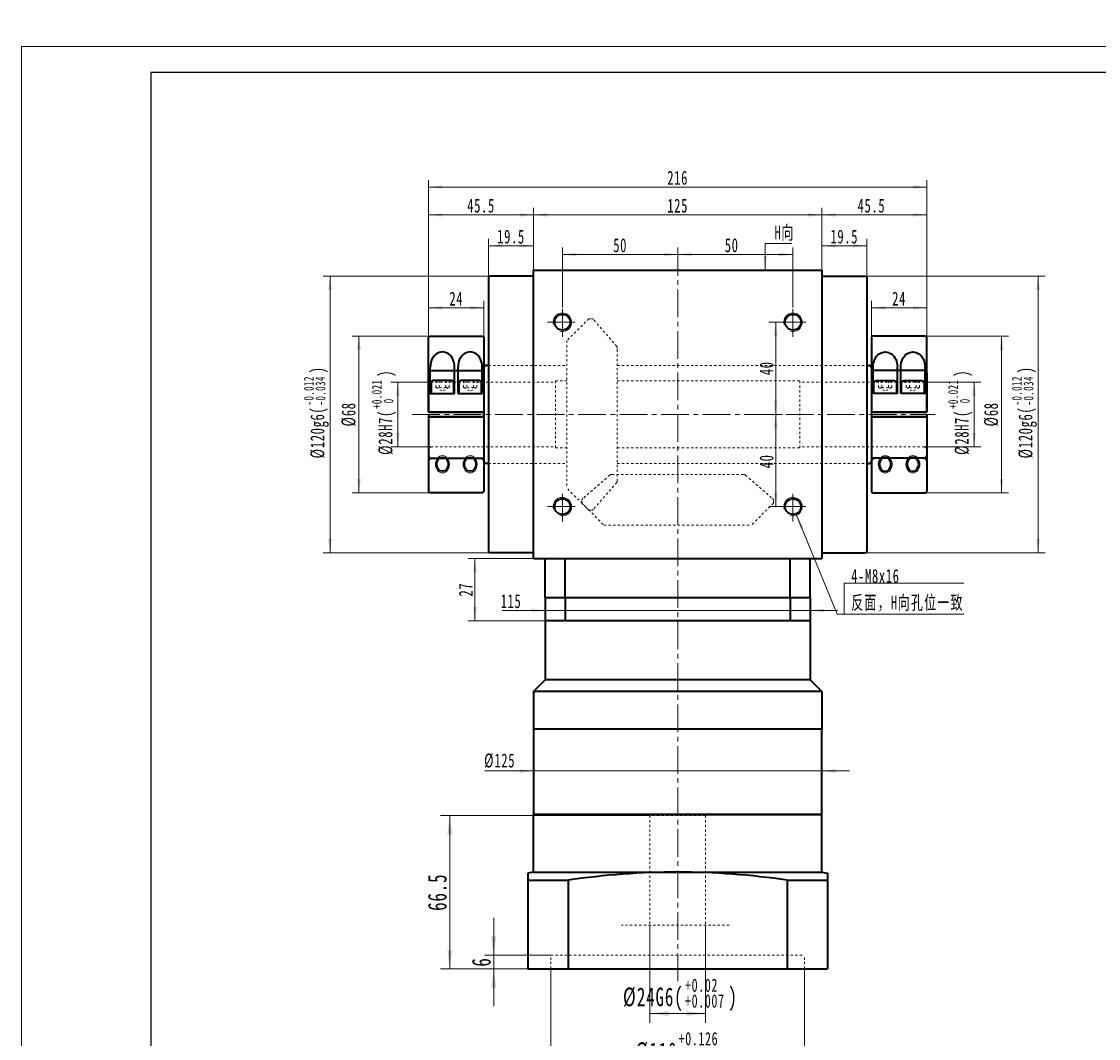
# Model space of a CAD drawing. Header units: millimetres. Extents: x 3100 to 4041, y -179 to 497.
# Tile 2 of 7: x 3100 to 3567, y 56 to 497. Entities that reach past the tile are written whole.
import ezdxf

# ---------------------------------------------------------------- set-up
doc = ezdxf.new("R2010")
doc.units = ezdxf.units.MM
doc.linetypes.add('点画线', pattern=[18, 12, -2, 2, -2])
doc.linetypes.add('虚线', pattern=[2, 1, -1])
doc.layers.get('0').update_dxf_attribs({"lineweight": 35})
for name, color, linetype, lineweight in [('EB0', 7, 'Continuous', 35), ('TEXT', 4, 'Continuous', 18), ('中心线层', 1, '点画线', 18), ('图框_外框线', 7, 'Continuous', 18), ('尺寸线层', 3, 'Continuous', 18), ('粗实线', 7, 'Continuous', 50), ('粗实线层', 7, 'Continuous', 35), ('虚线层', 6, '虚线', 18)]:
    doc.layers.add(name, color=color, linetype=linetype, lineweight=lineweight)
doc.styles.add('标准', font='txt', dxfattribs={"width": 0.667})
doc.dimstyles.new('a4-1-1', dxfattribs={"dimtxt": 3, "dimasz": 3, "dimexe": 1.5, "dimexo": 0, "dimgap": 0.5, "dimtad": 1, "dimdec": 3, "dimdsep": 46, "dimtxsty": '标准', "dimblk": '_CAXARROW', "dimcen": 0, "dimdle": 6, "dimazin": 2, "dimtfac": 0.707107, "dimtdec": 3, "dimtix": 1, "dimtmove": 2, "dimatfit": 3, "dimfxl": 0, "dimfrac": 2, "dimtolj": 1, "dimarcsym": 0})
doc.dimstyles.new('a4-1-1.5', dxfattribs={"dimtxt": 4.5, "dimasz": 4.5, "dimexe": 2.25, "dimexo": 0, "dimgap": 0.75, "dimtad": 1, "dimdec": 3, "dimdsep": 46, "dimtxsty": '标准', "dimblk": '_CAXARROW', "dimcen": 0, "dimdle": 9, "dimazin": 2, "dimtfac": 0.707107, "dimtdec": 3, "dimtix": 1, "dimtmove": 2, "dimatfit": 3, "dimfxl": 0, "dimfrac": 2, "dimtolj": 1, "dimarcsym": 0})

# ---------------------------------------------------------------- blocks, each defined once
blk = doc.blocks.new('*X3')
at = {"layer": '尺寸线层', "color": 0, "char_height": 6, "attachment_point": 1, "rotation": 90, "line_spacing_factor": 1.15057, "style": '标准'}
for s, insert, width in [('\\T1.1;{\\H0.707107x;+0.021}', (3252.38, 329.16), 50.9066), ('\\T1.1;)', (3255.23, 343.09), 140.4019), ('\\T1.1;%%C28H7(', (3255.23, 309.25), 140.4019), ('\\T1.1;{\\H0.707107x;0}', (3257.45, 331.62), 50.9066)]:
    blk.add_mtext(s, dxfattribs=dict(at, insert=insert, width=width))
blk = doc.blocks.new('*X2')
at = {"layer": '尺寸线层', "linetype": 'Continuous'}
for points in [[(3263.6, 340.8), (3264.35, 334.8), (3262.85, 334.8)], [(3263.6, 312.8), (3264.35, 318.8), (3262.85, 318.8)]]:
    blk.add_hatch(color=0, dxfattribs=at).paths.add_polyline_path(points, flags=0)
at = {"layer": '尺寸线层', "color": 0, "linetype": 'Continuous'}
for p, q in [((3277.97, 340.8), (3260.6, 340.8)), ((3263.6, 340.8), (3263.6, 312.8)), ((3277.97, 312.8), (3260.6, 312.8))]:
    blk.add_line(p, q, dxfattribs=at)
at = {"layer": '尺寸线层', "color": 0}
blk.add_blockref('*X3', (0, 0), dxfattribs=at)
blk = doc.blocks.new('_CAXARROW')
blk.add_hatch(color=0).paths.add_polyline_path([(0, 0), (-1, 0.125), (-1, -0.125)], flags=0)
blk = doc.blocks.new('*X5')
at = {"layer": '尺寸线层', "color": 0, "char_height": 6, "attachment_point": 1, "rotation": 90, "line_spacing_factor": 1.15057, "style": '标准'}
for s, insert, width in [('\\T1.1;{\\H0.707107x;-0.012}', (3222.88, 330.68), 50.9066), ('\\T1.1;)', (3225.73, 344.62), 152.5853), ('\\T1.1;{\\H0.707107x;-0.034}', (3227.94, 330.68), 50.9066), ('\\T1.1;%%C120g6(', (3225.73, 307.72), 152.5853)]:
    blk.add_mtext(s, dxfattribs=dict(at, insert=insert, width=width))
blk = doc.blocks.new('*X4')
at = {"layer": '尺寸线层', "linetype": 'Continuous'}
for points in [[(3234.22, 386.8), (3234.97, 380.8), (3233.47, 380.8)], [(3234.22, 266.8), (3234.97, 272.8), (3233.47, 272.8)]]:
    blk.add_hatch(color=0, dxfattribs=at).paths.add_polyline_path(points, flags=0)
at = {"layer": '尺寸线层', "color": 0, "linetype": 'Continuous'}
for p, q in [((3303.47, 386.8), (3231.22, 386.8)), ((3234.22, 386.8), (3234.22, 266.8)), ((3303.47, 266.8), (3231.22, 266.8))]:
    blk.add_line(p, q, dxfattribs=at)
at = {"layer": '尺寸线层', "color": 0}
blk.add_blockref('*X5', (0, 0), dxfattribs=at)
blk = doc.blocks.new('*X6')
at = {"layer": '尺寸线层', "linetype": 'Continuous'}
for points in [[(3302.97, 399.93), (3308.97, 399.18), (3308.97, 400.68)], [(3322.47, 399.93), (3316.47, 399.18), (3316.47, 400.68)]]:
    blk.add_hatch(color=0, dxfattribs=at).paths.add_polyline_path(points, flags=0)
at = {"layer": '尺寸线层', "color": 0, "linetype": 'Continuous'}
for p, q in [((3302.97, 386.3), (3302.97, 402.93)), ((3322.47, 389.3), (3322.47, 402.93)), ((3322.47, 399.93), (3302.97, 399.93))]:
    blk.add_line(p, q, dxfattribs=at)
at = {"layer": '尺寸线层', "color": 0, "insert": (3312.72, 403.89), "char_height": 6, "width": 21.6497, "attachment_point": 5, "line_spacing_factor": 1.15057, "style": '标准'}
blk.add_mtext('\\T1.1;19.5', dxfattribs=at)
blk = doc.blocks.new('*X7')
at = {"layer": '尺寸线层', "linetype": 'Continuous'}
for points in [[(3322.47, 413.34), (3328.47, 412.59), (3328.47, 414.09)], [(3447.47, 413.34), (3441.47, 412.59), (3441.47, 414.09)]]:
    blk.add_hatch(color=0, dxfattribs=at).paths.add_polyline_path(points, flags=0)
at = {"layer": '尺寸线层', "color": 0, "linetype": 'Continuous'}
for p, q in [((3322.47, 389.3), (3322.47, 416.34)), ((3447.47, 389.3), (3447.47, 416.34)), ((3447.47, 413.34), (3322.47, 413.34))]:
    blk.add_line(p, q, dxfattribs=at)
at = {"layer": '尺寸线层', "color": 0, "insert": (3384.97, 417.3), "char_height": 6, "width": 15.558, "attachment_point": 5, "line_spacing_factor": 1.15057, "style": '标准'}
blk.add_mtext('\\T1.1;125', dxfattribs=at)
blk = doc.blocks.new('*X8')
at = {"layer": '尺寸线层', "linetype": 'Continuous'}
for points in [[(3447.47, 399.93), (3453.47, 400.68), (3453.47, 399.18)], [(3466.97, 399.93), (3460.97, 400.68), (3460.97, 399.18)]]:
    blk.add_hatch(color=0, dxfattribs=at).paths.add_polyline_path(points, flags=0)
at = {"layer": '尺寸线层', "color": 0, "linetype": 'Continuous'}
for p, q in [((3447.47, 389.3), (3447.47, 402.93)), ((3466.97, 386.3), (3466.97, 402.93)), ((3447.47, 399.93), (3466.97, 399.93))]:
    blk.add_line(p, q, dxfattribs=at)
at = {"layer": '尺寸线层', "color": 0, "insert": (3457.22, 403.89), "char_height": 6, "width": 21.6497, "attachment_point": 5, "line_spacing_factor": 1.15057, "style": '标准'}
blk.add_mtext('\\T1.1;19.5', dxfattribs=at)
blk = doc.blocks.new('*X9')
at = {"layer": '尺寸线层', "linetype": 'Continuous'}
for points in [[(3276.97, 425.42), (3282.97, 424.67), (3282.97, 426.17)], [(3492.97, 425.42), (3486.97, 424.67), (3486.97, 426.17)]]:
    blk.add_hatch(color=0, dxfattribs=at).paths.add_polyline_path(points, flags=0)
at = {"layer": '尺寸线层', "color": 0, "linetype": 'Continuous'}
for p, q in [((3276.97, 360.3), (3276.97, 428.42)), ((3492.97, 425.42), (3276.97, 425.42)), ((3492.97, 360.3), (3492.97, 428.42))]:
    blk.add_line(p, q, dxfattribs=at)
at = {"layer": '尺寸线层', "color": 0, "insert": (3384.97, 429.39), "char_height": 6, "width": 15.8609, "attachment_point": 5, "line_spacing_factor": 1.15057, "style": '标准'}
blk.add_mtext('\\T1.1;216', dxfattribs=at)
blk = doc.blocks.new('*X10')
at = {"layer": '尺寸线层', "linetype": 'Continuous'}
for points in [[(3447.47, 413.34), (3453.47, 414.09), (3453.47, 412.59)], [(3492.97, 413.34), (3486.97, 414.09), (3486.97, 412.59)]]:
    blk.add_hatch(color=0, dxfattribs=at).paths.add_polyline_path(points, flags=0)
at = {"layer": '尺寸线层', "color": 0, "linetype": 'Continuous'}
for p, q in [((3447.47, 389.3), (3447.47, 416.34)), ((3492.97, 360.3), (3492.97, 416.34)), ((3447.47, 413.34), (3492.97, 413.34))]:
    blk.add_line(p, q, dxfattribs=at)
at = {"layer": '尺寸线层', "color": 0, "insert": (3468.98, 417.3), "char_height": 6, "width": 21.9526, "attachment_point": 5, "line_spacing_factor": 1.15057, "style": '标准'}
blk.add_mtext('\\T1.1;45.5', dxfattribs=at)
blk = doc.blocks.new('*X11')
at = {"layer": '尺寸线层', "linetype": 'Continuous'}
for points in [[(3384.97, 396.15), (3390.97, 396.9), (3390.97, 395.4)], [(3434.97, 396.15), (3428.97, 396.9), (3428.97, 395.4)]]:
    blk.add_hatch(color=0, dxfattribs=at).paths.add_polyline_path(points, flags=0)
at = {"layer": '尺寸线层', "color": 0, "linetype": 'Continuous'}
for p, q in [((3384.97, 392.3), (3384.97, 399.15)), ((3434.97, 373.2), (3434.97, 399.15)), ((3384.97, 396.15), (3434.97, 396.15))]:
    blk.add_line(p, q, dxfattribs=at)
at = {"layer": '尺寸线层', "color": 0, "insert": (3408.39, 400.12), "char_height": 6, "width": 12, "attachment_point": 5, "line_spacing_factor": 1.15057, "style": '标准'}
blk.add_mtext('\\T1.1;50', dxfattribs=at)
blk = doc.blocks.new('*X12')
at = {"layer": '尺寸线层', "linetype": 'Continuous'}
for points in [[(3334.97, 396.15), (3340.97, 396.9), (3340.97, 395.4)], [(3384.97, 396.15), (3378.97, 396.9), (3378.97, 395.4)]]:
    blk.add_hatch(color=0, dxfattribs=at).paths.add_polyline_path(points, flags=0)
at = {"layer": '尺寸线层', "color": 0, "linetype": 'Continuous'}
for p, q in [((3334.97, 373.2), (3334.97, 399.15)), ((3384.97, 392.3), (3384.97, 399.15)), ((3334.97, 396.15), (3384.97, 396.15))]:
    blk.add_line(p, q, dxfattribs=at)
at = {"layer": '尺寸线层', "color": 0, "insert": (3360.02, 400.12), "char_height": 6, "width": 12, "attachment_point": 5, "line_spacing_factor": 1.15057, "style": '标准'}
blk.add_mtext('\\T1.1;50', dxfattribs=at)
blk = doc.blocks.new('*X13')
at = {"layer": '尺寸线层', "linetype": 'Continuous'}
for points in [[(3427.48, 366.8), (3426.73, 360.8), (3428.23, 360.8)], [(3427.48, 326.8), (3426.73, 332.8), (3428.23, 332.8)]]:
    blk.add_hatch(color=0, dxfattribs=at).paths.add_polyline_path(points, flags=0)
at = {"layer": '尺寸线层', "color": 0, "linetype": 'Continuous'}
for p, q in [((3428.57, 366.8), (3424.48, 366.8)), ((3427.48, 326.8), (3427.48, 366.8)), ((3419.47, 326.8), (3430.48, 326.8))]:
    blk.add_line(p, q, dxfattribs=at)
at = {"layer": '尺寸线层', "color": 0, "insert": (3423.51, 346.8), "char_height": 6, "width": 12, "attachment_point": 5, "rotation": 90, "line_spacing_factor": 1.15057, "style": '标准'}
blk.add_mtext('\\T1.1;40', dxfattribs=at)
blk = doc.blocks.new('*X14')
at = {"layer": '尺寸线层', "linetype": 'Continuous'}
for points in [[(3427.48, 326.8), (3428.23, 320.8), (3426.73, 320.8)], [(3427.48, 286.8), (3428.23, 292.8), (3426.73, 292.8)]]:
    blk.add_hatch(color=0, dxfattribs=at).paths.add_polyline_path(points, flags=0)
at = {"layer": '尺寸线层', "color": 0, "linetype": 'Continuous'}
for p, q in [((3419.47, 326.8), (3430.48, 326.8)), ((3427.48, 326.8), (3427.48, 286.8)), ((3428.57, 286.8), (3424.48, 286.8))]:
    blk.add_line(p, q, dxfattribs=at)
at = {"layer": '尺寸线层', "color": 0, "insert": (3423.51, 306.44), "char_height": 6, "width": 12, "attachment_point": 5, "rotation": 90, "line_spacing_factor": 1.15057, "style": '标准'}
blk.add_mtext('\\T1.1;40', dxfattribs=at)
blk = doc.blocks.new('*X15')
at = {"layer": '尺寸线层', "linetype": 'Continuous'}
blk.add_hatch(color=0, dxfattribs=at).paths.add_polyline_path([(-20.72, 42.96), (-17.75, 37.7), (-19.13, 37.13)], flags=0)
at = {"layer": '尺寸线层', "color": 0, "linetype": 'Continuous'}
blk.add_line((-20.72, 42.96), (-3.04, 0), dxfattribs=at)
at = {"layer": '尺寸线层', "color": 0}
for p, q in [((0, 13.42), (51.79, 13.42)), ((0, 0), (0, 13.42)), ((-3.04, 0), (0, 0)), ((0, 0), (51.79, 0))]:
    blk.add_line(p, q, dxfattribs=at)
at = {"layer": '尺寸线层', "color": 0, "insert": (3, 1.2), "char_height": 6, "width": 97.5796, "attachment_point": 7, "line_spacing_factor": 1.15057, "style": '标准'}
blk.add_mtext('\\T1.1;4-M8x16\\P反面，H向孔位一致', dxfattribs=at)
blk = doc.blocks.new('*X16')
at = {"layer": '尺寸线层', "linetype": 'Continuous'}
blk.add_hatch(color=0, dxfattribs=at).paths.add_polyline_path([(-1.02, -11.58), (-1.77, -5.58), (-0.27, -5.58)], flags=0)
at = {"layer": '尺寸线层', "color": 0, "linetype": 'Continuous'}
blk.add_line((-1.02, -11.58), (-1.02, 0), dxfattribs=at)
at = {"layer": '尺寸线层', "color": 0}
for p, q in [((-1.02, 0), (0, 0)), ((0, 0), (10.33, 0)), ((0, 0), (0, 0))]:
    blk.add_line(p, q, dxfattribs=at)
at = {"layer": '尺寸线层', "color": 0, "insert": (3, 1.2), "char_height": 6, "width": 14.6581, "attachment_point": 7, "line_spacing_factor": 1.15057, "style": '标准'}
blk.add_mtext('\\T1.1;H向', dxfattribs=at)
blk = doc.blocks.new('23fgfghjk_1')
at = {"layer": '粗实线层'}
for p, q in [((0.5, 33), (0, 32.5)), ((0.5, 33), (23.5, 33)), ((23.5, 33), (24, 32.5)), ((0, 0), (0, 32.5)), ((24, 32.5), (24, 0)), ((0.75, 8), (0.75, 19.66)), ((11.25, 8), (11.25, 19.66)), ((12.75, 8), (12.75, 19.66)), ((23.25, 8), (23.25, 19.66)), ((1.11, 12.72), (1.11, 8)), ((9.91, 13.7), (2.09, 13.7)), ((10.89, 8), (10.89, 12.72)), ((13.11, 12.72), (13.11, 8)), ((21.91, 13.7), (14.09, 13.7)), ((22.89, 8), (22.89, 12.72)), ((0.75, 8), (11.25, 8)), ((1.11, 8), (10.89, 8)), ((12.75, 8), (23.25, 8)), ((13.11, 8), (22.89, 8)), ((0, 0), (24, 0)), ((0, -2), (0, -34.5)), ((0, -2), (24, -2)), ((24, -2), (24, -34.5)), ((0.5, -35), (0, -34.5)), ((23.5, -35), (0.5, -35)), ((24, -34.5), (23.5, -35))]:
    blk.add_line(p, q, dxfattribs=at)
at = {"layer": '粗实线层', "color": 6, "linetype": '虚线'}
for p, q in [((1, 18), (0, 19)), ((23, 18), (24, 19)), ((1, 18), (23, 18)), ((1, -20), (0, -21)), ((1, -20), (23, -20)), ((23, -20), (24, -21))]:
    blk.add_line(p, q, dxfattribs=at)
at = {"layer": '粗实线层'}
for centre, start, end in [((2.09, 12.72), 90, 180), ((9.91, 12.72), 0, 90), ((14.09, 12.72), 90, 180), ((21.91, 12.72), 0, 90)]:
    blk.add_arc(centre, 0.978, start, end, dxfattribs=at)
for centre in [(6, 19.66), (18, 19.66)]:
    blk.add_ellipse(centre, major_axis=(0, 6.46), ratio=0.812265, start_param=4.712389, end_param=7.853982, dxfattribs=at)
at = {"layer": '粗实线层', "lineweight": 18}
for centre in [(6, -22.61), (18, -22.61)]:
    blk.add_ellipse(centre, major_axis=(0, 3.75), ratio=0.801059, dxfattribs=at)
at = {"layer": '粗实线层'}
for centre in [(6, -22.61), (18, -22.61)]:
    blk.add_ellipse(centre, major_axis=(0, 3.07), ratio=0.813847, dxfattribs=at)
at = {"layer": '虚线层'}
for p, q in [((3.11, 10.7), (3.11, 13.7)), ((3.11, 10.7), (6, 9.03)), ((4.56, 10.7), (4.56, 13.7)), ((8.89, 10.7), (6, 9.03)), ((7.44, 10.7), (7.44, 13.7)), ((8.89, 10.7), (8.89, 13.7)), ((15.11, 10.7), (15.11, 13.7)), ((15.11, 10.7), (18, 9.03)), ((16.56, 10.7), (16.56, 13.7)), ((20.89, 10.7), (18, 9.03)), ((19.44, 10.7), (19.44, 13.7)), ((20.89, 10.7), (20.89, 13.7))]:
    blk.add_line(p, q, dxfattribs=at)
for centre, radius, start, end in [((3.83, 12.14), 1.61, 243.4349, 296.5651), ((6, 16.18), 5.67, 255.2529, 284.7471), ((8.17, 12.14), 1.61, 243.4349, 296.5651), ((15.83, 12.14), 1.61, 243.4349, 296.5651), ((18, 16.18), 5.67, 255.2529, 284.7471), ((20.17, 12.14), 1.61, 243.4349, 296.5651)]:
    blk.add_arc(centre, radius, start, end, dxfattribs=at)
blk = doc.blocks.new('*X28')
at = {"layer": '尺寸线层', "linetype": 'Continuous'}
for points in [[(3276.97, 413.34), (3282.97, 412.59), (3282.97, 414.09)], [(3322.47, 413.34), (3316.47, 412.59), (3316.47, 414.09)]]:
    blk.add_hatch(color=0, dxfattribs=at).paths.add_polyline_path(points, flags=0)
at = {"layer": '尺寸线层', "color": 0, "linetype": 'Continuous'}
for p, q in [((3276.97, 360.3), (3276.97, 416.34)), ((3322.47, 389.3), (3322.47, 416.34)), ((3322.47, 413.34), (3276.97, 413.34))]:
    blk.add_line(p, q, dxfattribs=at)
at = {"layer": '尺寸线层', "color": 0, "insert": (3299.72, 417.3), "char_height": 6, "width": 21.9526, "attachment_point": 5, "line_spacing_factor": 1.15057, "style": '标准'}
blk.add_mtext('\\T1.1;45.5', dxfattribs=at)
blk = doc.blocks.new('*X29')
at = {"layer": '尺寸线层', "linetype": 'Continuous'}
for points in [[(3276.97, 373.04), (3282.97, 372.29), (3282.97, 373.79)], [(3300.97, 373.04), (3294.97, 372.29), (3294.97, 373.79)]]:
    blk.add_hatch(color=0, dxfattribs=at).paths.add_polyline_path(points, flags=0)
at = {"layer": '尺寸线层', "color": 0, "linetype": 'Continuous'}
for p, q in [((3276.97, 360.3), (3276.97, 376.04)), ((3300.97, 360.3), (3300.97, 376.04)), ((3300.97, 373.04), (3276.97, 373.04))]:
    blk.add_line(p, q, dxfattribs=at)
at = {"layer": '尺寸线层', "color": 0, "insert": (3288.97, 377.01), "char_height": 6, "width": 12, "attachment_point": 5, "line_spacing_factor": 1.15057, "style": '标准'}
blk.add_mtext('\\T1.1;24', dxfattribs=at)
blk = doc.blocks.new('*X30')
at = {"layer": '尺寸线层', "linetype": 'Continuous'}
for points in [[(3246.78, 360.8), (3247.53, 354.8), (3246.03, 354.8)], [(3246.78, 292.8), (3247.53, 298.8), (3246.03, 298.8)]]:
    blk.add_hatch(color=0, dxfattribs=at).paths.add_polyline_path(points, flags=0)
at = {"layer": '尺寸线层', "color": 0, "linetype": 'Continuous'}
for p, q in [((3277.47, 360.8), (3243.78, 360.8)), ((3246.78, 360.8), (3246.78, 292.8)), ((3277.47, 292.8), (3243.78, 292.8))]:
    blk.add_line(p, q, dxfattribs=at)
at = {"layer": '尺寸线层', "color": 0, "insert": (3242.35, 326.8), "char_height": 6, "width": 19.7115, "attachment_point": 5, "rotation": 90, "line_spacing_factor": 1.15057, "style": '标准'}
blk.add_mtext('\\T1.1;%%C68', dxfattribs=at)
blk = doc.blocks.new('*X31')
at = {"layer": '尺寸线层', "linetype": 'Continuous'}
for points in [[(3468.97, 373.04), (3474.97, 373.79), (3474.97, 372.29)], [(3492.97, 373.04), (3486.97, 373.79), (3486.97, 372.29)]]:
    blk.add_hatch(color=0, dxfattribs=at).paths.add_polyline_path(points, flags=0)
at = {"layer": '尺寸线层', "color": 0, "linetype": 'Continuous'}
for p, q in [((3468.97, 360.3), (3468.97, 376.04)), ((3492.97, 360.3), (3492.97, 376.04)), ((3468.97, 373.04), (3492.97, 373.04))]:
    blk.add_line(p, q, dxfattribs=at)
at = {"layer": '尺寸线层', "color": 0, "insert": (3480.97, 377.01), "char_height": 6, "width": 12, "attachment_point": 5, "line_spacing_factor": 1.15057, "style": '标准'}
blk.add_mtext('\\T1.1;24', dxfattribs=at)
blk = doc.blocks.new('*X33')
at = {"layer": '尺寸线层', "color": 0, "char_height": 6, "attachment_point": 1, "rotation": 90, "line_spacing_factor": 1.15057, "style": '标准'}
for s, insert, width in [('\\T1.1;{\\H0.707107x;+0.021}', (3502.27, 329.16), 50.9066), ('\\T1.1;)', (3505.12, 343.09), 140.4019), ('\\T1.1;%%C28H7(', (3505.12, 309.25), 140.4019), ('\\T1.1;{\\H0.707107x;0}', (3507.34, 331.62), 50.9066)]:
    blk.add_mtext(s, dxfattribs=dict(at, insert=insert, width=width))
blk = doc.blocks.new('*X32')
at = {"layer": '尺寸线层', "linetype": 'Continuous'}
for points in [[(3513.49, 340.8), (3514.24, 334.8), (3512.74, 334.8)], [(3513.49, 312.8), (3514.24, 318.8), (3512.74, 318.8)]]:
    blk.add_hatch(color=0, dxfattribs=at).paths.add_polyline_path(points, flags=0)
at = {"layer": '尺寸线层', "color": 0, "linetype": 'Continuous'}
for p, q in [((3491.97, 340.8), (3516.49, 340.8)), ((3513.49, 340.8), (3513.49, 312.8)), ((3491.97, 312.8), (3516.49, 312.8))]:
    blk.add_line(p, q, dxfattribs=at)
at = {"layer": '尺寸线层', "color": 0}
blk.add_blockref('*X33', (0, 0), dxfattribs=at)
blk = doc.blocks.new('*X35')
at = {"layer": '尺寸线层', "color": 0, "char_height": 6, "attachment_point": 1, "rotation": 90, "line_spacing_factor": 1.15057, "style": '标准'}
for s, insert, width in [('\\T1.1;{\\H0.707107x;-0.012}', (3529.9, 330.68), 50.9066), ('\\T1.1;)', (3532.76, 344.62), 152.5853), ('\\T1.1;{\\H0.707107x;-0.034}', (3534.97, 330.68), 50.9066), ('\\T1.1;%%C120g6(', (3532.76, 307.72), 152.5853)]:
    blk.add_mtext(s, dxfattribs=dict(at, insert=insert, width=width))
blk = doc.blocks.new('*X34')
at = {"layer": '尺寸线层', "linetype": 'Continuous'}
for points in [[(3541.25, 386.8), (3542, 380.8), (3540.5, 380.8)], [(3541.25, 266.8), (3542, 272.8), (3540.5, 272.8)]]:
    blk.add_hatch(color=0, dxfattribs=at).paths.add_polyline_path(points, flags=0)
at = {"layer": '尺寸线层', "color": 0, "linetype": 'Continuous'}
for p, q in [((3466.47, 386.8), (3544.25, 386.8)), ((3541.25, 386.8), (3541.25, 266.8)), ((3466.47, 266.8), (3544.25, 266.8))]:
    blk.add_line(p, q, dxfattribs=at)
at = {"layer": '尺寸线层', "color": 0}
blk.add_blockref('*X35', (0, 0), dxfattribs=at)
blk = doc.blocks.new('*X36')
at = {"layer": '尺寸线层', "linetype": 'Continuous'}
for points in [[(3525.39, 360.8), (3526.14, 354.8), (3524.64, 354.8)], [(3525.39, 292.8), (3526.14, 298.8), (3524.64, 298.8)]]:
    blk.add_hatch(color=0, dxfattribs=at).paths.add_polyline_path(points, flags=0)
at = {"layer": '尺寸线层', "color": 0, "linetype": 'Continuous'}
for p, q in [((3492.47, 360.8), (3528.39, 360.8)), ((3525.39, 360.8), (3525.39, 292.8)), ((3492.47, 292.8), (3528.39, 292.8))]:
    blk.add_line(p, q, dxfattribs=at)
at = {"layer": '尺寸线层', "color": 0, "insert": (3520.97, 326.8), "char_height": 6, "width": 19.7115, "attachment_point": 5, "rotation": 90, "line_spacing_factor": 1.15057, "style": '标准'}
blk.add_mtext('\\T1.1;%%C68', dxfattribs=at)
blk = doc.blocks.new('*X39')
at = {"layer": '尺寸线层', "color": 0, "char_height": 8.1, "attachment_point": 1, "line_spacing_factor": 1.15057, "style": '标准'}
for s, insert, width in [('\\T1.1;{\\H0.707107x;+0.02}', (3388.16, 82.08), 68.7239), ('\\T1.1;%%C24G6(', (3361.28, 78.22), 189.5425), ('\\T1.1;{\\H0.707107x;+0.007}', (3388.16, 75.24), 68.7239), ('\\T1.1;)', (3406.97, 78.22), 189.5425)]:
    blk.add_mtext(s, dxfattribs=dict(at, insert=insert, width=width))
blk = doc.blocks.new('*X38')
at = {"layer": '尺寸线层', "linetype": 'Continuous'}
for points in [[(3372.97, 66.94), (3381.07, 67.95), (3381.07, 65.92)], [(3396.97, 66.94), (3388.87, 67.95), (3388.87, 65.92)]]:
    blk.add_hatch(color=0, dxfattribs=at).paths.add_polyline_path(points, flags=0)
at = {"layer": '尺寸线层', "color": 0, "linetype": 'Continuous'}
for p, q in [((3372.97, 105.3), (3372.97, 62.89)), ((3396.97, 105.3), (3396.97, 62.89)), ((3372.97, 66.94), (3396.97, 66.94))]:
    blk.add_line(p, q, dxfattribs=at)
at = {"layer": '尺寸线层', "color": 0}
blk.add_blockref('*X39', (0, 0), dxfattribs=at)
blk = doc.blocks.new('*X41')
at = {"layer": '尺寸线层', "color": 0, "char_height": 8.1, "attachment_point": 1, "line_spacing_factor": 1.15057, "style": '标准'}
for s, insert, width in [('\\T1.1;{\\H0.707107x;+0.126}', (3385.39, 58.91), 68.7239), ('\\T1.1;%%C110', (3366.73, 54.45), 145.9312), ('\\T1.1;{\\H0.707107x;+0.072}', (3385.39, 52.07), 68.7239)]:
    blk.add_mtext(s, dxfattribs=dict(at, insert=insert, width=width))
blk = doc.blocks.new('*X40')
at = {"layer": '尺寸线层', "linetype": 'Continuous'}
for points in [[(3329.97, 43.77), (3338.07, 44.78), (3338.07, 42.76)], [(3439.97, 43.77), (3431.87, 44.78), (3431.87, 42.76)]]:
    blk.add_hatch(color=0, dxfattribs=at).paths.add_polyline_path(points, flags=0)
at = {"layer": '尺寸线层', "color": 0, "linetype": 'Continuous'}
for p, q in [((3329.97, 86.3), (3329.97, 39.72)), ((3439.97, 86.3), (3439.97, 39.72)), ((3329.97, 43.77), (3439.97, 43.77))]:
    blk.add_line(p, q, dxfattribs=at)
at = {"layer": '尺寸线层', "color": 0}
blk.add_blockref('*X41', (0, 0), dxfattribs=at)
blk = doc.blocks.new('*X42')
at = {"layer": '尺寸线层', "linetype": 'Continuous'}
for points in [[(3305.21, 92.3), (3304.2, 100.4), (3306.23, 100.4)], [(3305.21, 86.3), (3304.2, 78.2), (3306.23, 78.2)]]:
    blk.add_hatch(color=0, dxfattribs=at).paths.add_polyline_path(points, flags=0)
at = {"layer": '尺寸线层', "color": 0, "linetype": 'Continuous'}
for p, q in [((3305.21, 70.1), (3305.21, 108.5)), ((3329.97, 92.3), (3301.16, 92.3)), ((3319.97, 86.3), (3301.16, 86.3))]:
    blk.add_line(p, q, dxfattribs=at)
at = {"layer": '尺寸线层', "color": 0, "insert": (3299.86, 89.3), "char_height": 8.1, "width": 16.2, "attachment_point": 5, "rotation": 90, "line_spacing_factor": 1.15057, "style": '标准'}
blk.add_mtext('\\T1.1;6', dxfattribs=at)
blk = doc.blocks.new('*X43')
at = {"layer": '尺寸线层', "linetype": 'Continuous'}
for points in [[(3286.13, 152.8), (3285.12, 144.7), (3287.15, 144.7)], [(3286.13, 86.3), (3285.12, 94.4), (3287.15, 94.4)]]:
    blk.add_hatch(color=0, dxfattribs=at).paths.add_polyline_path(points, flags=0)
at = {"layer": '尺寸线层', "color": 0, "linetype": 'Continuous'}
for p, q in [((3372.97, 152.8), (3282.08, 152.8)), ((3286.13, 86.3), (3286.13, 152.8)), ((3319.97, 86.3), (3282.08, 86.3))]:
    blk.add_line(p, q, dxfattribs=at)
at = {"layer": '尺寸线层', "color": 0, "insert": (3280.78, 119.55), "char_height": 8.1, "width": 29.4608, "attachment_point": 5, "rotation": 90, "line_spacing_factor": 1.15057, "style": '标准'}
blk.add_mtext('\\T1.1;66.5', dxfattribs=at)
blk = doc.blocks.new('*X48')
at = {"layer": '尺寸线层', "linetype": 'Continuous'}
for points in [[(3322.47, 172.14), (3316.47, 172.89), (3316.47, 171.39)], [(3447.47, 172.14), (3453.47, 172.89), (3453.47, 171.39)]]:
    blk.add_hatch(color=0, dxfattribs=at).paths.add_polyline_path(points, flags=0)
at = {"layer": '尺寸线层', "color": 0, "linetype": 'Continuous'}
for p, q in [((3322.47, 153.3), (3322.47, 175.14)), ((3447.47, 153.3), (3447.47, 175.14)), ((3301.33, 172.14), (3459.47, 172.14))]:
    blk.add_line(p, q, dxfattribs=at)
at = {"layer": '尺寸线层', "color": 0, "insert": (3307.78, 176.56), "char_height": 6, "width": 25.8032, "attachment_point": 5, "line_spacing_factor": 1.15057, "style": '标准'}
blk.add_mtext('\\T1.1;%%C125', dxfattribs=at)
blk = doc.blocks.new('*X49')
at = {"layer": '尺寸线层', "linetype": 'Continuous'}
for points in [[(3327.47, 241.79), (3321.47, 242.54), (3321.47, 241.04)], [(3442.47, 241.79), (3448.47, 242.54), (3448.47, 241.04)]]:
    blk.add_hatch(color=0, dxfattribs=at).paths.add_polyline_path(points, flags=0)
at = {"layer": '尺寸线层', "color": 0, "linetype": 'Continuous'}
for p, q in [((3327.47, 244.09), (3327.47, 238.79)), ((3308.83, 241.79), (3454.47, 241.79)), ((3442.47, 242.62), (3442.47, 238.79))]:
    blk.add_line(p, q, dxfattribs=at)
at = {"layer": '尺寸线层', "color": 0, "insert": (3312.72, 245.76), "char_height": 6, "width": 15.558, "attachment_point": 5, "line_spacing_factor": 1.15057, "style": '标准'}
blk.add_mtext('\\T1.1;115', dxfattribs=at)
blk = doc.blocks.new('*X50')
at = {"layer": '尺寸线层', "linetype": 'Continuous'}
for points in [[(3297.09, 264.3), (3296.34, 258.3), (3297.84, 258.3)], [(3297.09, 237.3), (3296.34, 243.3), (3297.84, 243.3)]]:
    blk.add_hatch(color=0, dxfattribs=at).paths.add_polyline_path(points, flags=0)
at = {"layer": '尺寸线层', "color": 0, "linetype": 'Continuous'}
for p, q in [((3322.47, 264.3), (3294.09, 264.3)), ((3297.09, 237.3), (3297.09, 264.3)), ((3327.47, 237.3), (3294.09, 237.3))]:
    blk.add_line(p, q, dxfattribs=at)
at = {"layer": '尺寸线层', "color": 0, "insert": (3293.12, 250.8), "char_height": 6, "width": 12, "attachment_point": 5, "rotation": 90, "line_spacing_factor": 1.15057, "style": '标准'}
blk.add_mtext('\\T1.1;27', dxfattribs=at)

msp = doc.modelspace()

# ---------------------------------------------------------------- linework, layer by layer
at = {"color": 6, "linetype": '虚线', "lineweight": 18}
for p, q in [((3346.476, 368.2971), (3336.976, 358.7971)), ((3346.476, 368.2971), (3347.7076, 368.2971)), ((3358.5456, 356.3062), (3348.4636, 367.9517)), ((3336.976, 358.7971), (3336.976, 294.7971)), ((3358.771, 355.673), (3358.771, 355.5514)), ((3355.5561, 300.4532), (3343.8165, 290.2897)), ((3356.1668, 300.6971), (3356.4958, 300.6971)), ((3413.7752, 300.6971), (3413.4463, 300.6971)), ((3414.3859, 300.4532), (3426.1255, 290.2897)), ((3346.476, 285.2971), (3336.976, 294.7971)), ((3358.5456, 297.2881), (3348.4636, 285.6426)), ((3358.771, 297.8936), (3358.771, 298.0429)), ((3343.471, 288.3021), (3343.471, 289.5337)), ((3426.471, 288.3021), (3426.471, 289.5337)), ((3343.471, 288.3021), (3352.971, 278.8021)), ((3346.476, 285.2971), (3347.7076, 285.2971)), ((3426.471, 288.3021), (3416.971, 278.8021)), ((3352.971, 278.8021), (3416.971, 278.8021))]:
    msp.add_line(p, q, dxfattribs=at)
for p, q in [((3322.471, 128.2971), (3319.971, 127.8563)), ((3322.471, 128.2971), (3319.971, 127.8563)), ((3447.471, 128.2971), (3449.971, 127.8563))]:
    msp.add_line(p, q)
at = {"linetype": 'ByBlock'}
for p, q in [((3319.971, 124.7706), (3337.471, 124.7706)), ((3432.471, 124.7706), (3449.971, 124.7706))]:
    msp.add_line(p, q, dxfattribs=at)
at = {"color": 7, "linetype": 'Continuous', "lineweight": 0}
for centre in [(3334.971, 366.7971), (3334.971, 366.7971), (3434.971, 366.7971), (3434.971, 366.7971), (3334.971, 286.7971), (3334.971, 286.7971), (3434.971, 286.7971), (3434.971, 286.7971)]:
    msp.add_arc(centre, 4, 255, 195, dxfattribs=at)
at = {"color": 6, "linetype": '虚线', "lineweight": 18}
for centre, start, end in [((3347.7076, 367.2971), 40.884, 90), ((3357.771, 355.673), 0, 40.884), ((3356.2106, 299.6971), 90, 130.884), ((3413.7314, 299.6971), 49.116, 90), ((3357.771, 297.9213), 319.116, 360), ((3344.471, 289.5337), 130.884, 180), ((3425.471, 289.5337), 0, 49.116), ((3347.7076, 286.2971), 270, 319.116)]:
    msp.add_arc(centre, 1, start, end, dxfattribs=at)
at = {"linetype": 'ByBlock'}
msp.add_open_spline([(3432.471, 124.7706), (3416.767, 127.1024), (3384.971, 129.4346), (3353.175, 127.1024), (3337.471, 124.7706)], degree=3, dxfattribs=at)
at = {"layer": 'EB0'}
for p, q in [((3327.471, 247.2971), (3327.471, 211.6426)), ((3442.471, 247.2971), (3327.471, 247.2971)), ((3442.471, 247.2971), (3442.471, 211.6426)), ((3442.471, 237.2971), (3327.471, 237.2971)), ((3327.471, 211.6426), (3322.4756, 206.6471)), ((3327.4756, 211.9484), (3327.4756, 211.6471)), ((3442.471, 211.6426), (3447.4664, 206.6471)), ((3322.4756, 206.6471), (3322.4756, 190.4484)), ((3447.471, 206.6426), (3447.471, 190.2971)), ((3447.471, 153.2971), (3322.471, 153.2971)), ((3322.471, 128.2971), (3322.471, 153.2971)), ((3322.4756, 153.2971), (3447.471, 153.2971)), ((3447.471, 128.2971), (3447.471, 153.2971)), ((3319.971, 127.8563), (3319.971, 86.2971)), ((3449.971, 127.8563), (3449.971, 86.2971)), ((3337.471, 124.7706), (3337.471, 86.2971)), ((3432.471, 124.7706), (3432.471, 86.2971)), ((3319.971, 86.2971), (3449.971, 86.2971))]:
    msp.add_line(p, q, dxfattribs=at)
at = {"layer": 'TEXT', "color": 6, "linetype": '虚线', "lineweight": 18}
for p, q in [((3348.0747, 368.2971), (3348.1645, 368.2971)), ((3348.2434, 368.206), (3348.1645, 368.2971)), ((3358.771, 355.2756), (3358.771, 355.1371)), ((3356.8259, 300.6971), (3356.9194, 300.6971)), ((3413.1162, 300.6971), (3413.0226, 300.6971)), ((3426.404, 290.0487), (3426.471, 289.9906)), ((3426.471, 289.9073), (3426.471, 289.9906)), ((3348.0747, 285.2971), (3348.1645, 285.2971)), ((3348.2434, 285.3883), (3348.1645, 285.2971))]:
    msp.add_line(p, q, dxfattribs=at)
at = {"layer": '中心线层'}
for p, q in [((3384.971, 80.9732), (3384.971, 392.2971)), ((3334.971, 360.3971), (3334.971, 373.1971)), ((3434.971, 360.3971), (3434.971, 373.1971)), ((3328.571, 366.7971), (3341.371, 366.7971)), ((3428.571, 366.7971), (3441.371, 366.7971)), ((3269.83, 326.7971), (3496.6046, 326.7971)), ((3334.971, 280.3971), (3334.971, 293.1971)), ((3434.971, 280.3971), (3434.971, 293.1971)), ((3328.571, 286.7971), (3341.371, 286.7971)), ((3428.571, 286.7971), (3441.371, 286.7971))]:
    msp.add_line(p, q, dxfattribs=at)
at = {"layer": '图框_外框线', "color": 3}
msp.add_lwpolyline([(3100.4661, -178.9127), (4041.2353, -178.9127), (4041.2353, 486.3456), (3100.4661, 486.3456)], close=True, dxfattribs=at)
at = {"layer": '图框_外框线', "color": 3, "lineweight": 25}
msp.add_lwpolyline([(3156.4642, -167.7131), (4030.0357, -167.7131), (4030.0357, 475.1459), (3156.4642, 475.1459)], close=True, dxfattribs=at)
at = {"layer": '粗实线', "color": 0, "lineweight": 40}
msp.add_line((3322.471, 264.2971), (3447.471, 264.2971), dxfattribs=at)
at = {"layer": '粗实线层'}
for p, q in [((3303.471, 386.7971), (3302.971, 386.2971)), ((3302.971, 386.2971), (3302.971, 267.2971)), ((3322.471, 386.7971), (3303.471, 386.7971)), ((3447.471, 386.7971), (3466.471, 386.7971)), ((3466.471, 386.7971), (3466.971, 386.2971)), ((3466.971, 386.2971), (3466.971, 267.2971)), ((3277.971, 345.7971), (3300.971, 345.7971)), ((3300.971, 347.0471), (3300.971, 306.5471)), ((3302.971, 348.0471), (3301.971, 348.0471)), ((3466.971, 348.0471), (3467.971, 348.0471)), ((3468.971, 347.0471), (3468.971, 306.5471)), ((3491.971, 345.7971), (3468.971, 345.7971)), ((3276.971, 344.7971), (3276.971, 327.7971)), ((3492.971, 344.7971), (3492.971, 327.7971)), ((3299.971, 327.7971), (3276.971, 327.7971)), ((3469.971, 327.7971), (3492.971, 327.7971)), ((3276.971, 326.7971), (3276.971, 308.7971)), ((3299.971, 325.7971), (3276.971, 325.7971)), ((3469.971, 325.7971), (3492.971, 325.7971)), ((3492.971, 326.7971), (3492.971, 308.7971)), ((3277.971, 307.7971), (3300.971, 307.7971)), ((3302.971, 305.5471), (3301.971, 305.5471)), ((3466.971, 305.5471), (3467.971, 305.5471)), ((3491.971, 307.7971), (3468.971, 307.7971)), ((3302.971, 267.2971), (3303.471, 266.7971)), ((3322.471, 266.7971), (3303.471, 266.7971)), ((3447.471, 266.7971), (3466.471, 266.7971)), ((3466.971, 267.2971), (3466.471, 266.7971)), ((3327.471, 247.2971), (3327.471, 264.2971)), ((3336.2366, 247.2971), (3336.2366, 264.2971)), ((3433.7054, 247.2971), (3433.7054, 264.2971)), ((3442.471, 247.2971), (3442.471, 264.2971)), ((3336.2366, 247.2971), (3336.2366, 237.2971)), ((3433.7054, 247.2971), (3433.7054, 237.2971)), ((3442.471, 211.6426), (3327.471, 211.6426)), ((3447.471, 206.6426), (3322.4756, 206.6471)), ((3447.471, 190.2971), (3322.4756, 190.2971)), ((3322.4756, 190.2971), (3322.4756, 153.2971)), ((3447.471, 153.2971), (3447.471, 190.2971)), ((3322.471, 128.2971), (3447.471, 128.2971))]:
    msp.add_line(p, q, dxfattribs=at)
at = {"layer": '粗实线层', "color": 6, "linetype": '虚线', "lineweight": 18}
for p, q in [((3358.771, 297.9213), (3358.771, 355.5514)), ((3302.971, 348.0471), (3336.976, 348.0471)), ((3358.771, 348.0471), (3466.971, 348.0471)), ((3277.971, 340.7971), (3276.971, 341.7971)), ((3331.971, 341.2971), (3331.971, 312.2971)), ((3331.971, 341.2971), (3336.976, 341.2971)), ((3358.771, 341.2971), (3437.971, 341.2971)), ((3437.971, 341.2971), (3437.971, 312.2971)), ((3491.971, 340.7971), (3492.971, 341.7971)), ((3277.971, 340.7971), (3331.971, 340.7971)), ((3491.971, 340.7971), (3437.971, 340.7971)), ((3277.971, 312.7971), (3276.971, 311.7971)), ((3277.971, 312.7971), (3331.971, 312.7971)), ((3331.971, 312.2971), (3336.976, 312.2971)), ((3358.771, 312.2971), (3437.971, 312.2971)), ((3491.971, 312.7971), (3437.971, 312.7971)), ((3491.971, 312.7971), (3492.971, 311.7971)), ((3302.971, 305.5471), (3336.976, 305.5471)), ((3358.771, 305.5471), (3466.971, 305.5471)), ((3356.4742, 300.6971), (3413.6107, 300.6971))]:
    msp.add_line(p, q, dxfattribs=at)
at = {"layer": '粗实线层'}
msp.add_lwpolyline([(3322.471, 264.2971), (3322.471, 389.2971), (3447.471, 389.2971), (3447.471, 264.2971)], dxfattribs=at)
for centre in [(3334.971, 366.7971), (3434.971, 366.7971), (3334.971, 286.7971), (3434.971, 286.7971)]:
    msp.add_circle(centre, 3.4, dxfattribs=at)
for centre, start, end in [((3277.971, 344.7971), 90, 180), ((3301.971, 347.0471), 90, 180), ((3467.971, 347.0471), 360, 90), ((3491.971, 344.7971), 0, 90), ((3299.971, 326.7971), 270, 90), ((3469.971, 326.7971), 90, 270), ((3277.971, 308.7971), 180, 270), ((3491.971, 308.7971), 270, 0), ((3301.971, 306.5471), 180, 270), ((3467.971, 306.5471), 270, 0)]:
    msp.add_arc(centre, 1, start, end, dxfattribs=at)
at = {"layer": '虚线层'}
for p, q in [((3396.971, 152.7971), (3372.971, 152.7971)), ((3372.971, 152.7971), (3372.971, 105.2971)), ((3396.971, 152.7971), (3396.971, 105.2971)), ((3407.2876, 105.2971), (3360.6326, 105.2971)), ((3329.971, 92.2971), (3439.971, 92.2971)), ((3329.971, 86.2971), (3329.971, 92.2971)), ((3439.971, 86.2971), (3439.971, 92.2971))]:
    msp.add_line(p, q, dxfattribs=at)

# ---------------------------------------------------------------- block references
at = {"layer": '尺寸线层'}
for name, p in [('*X16', (3423.9408, 400.8751)), ('*X15', (3457.221, 240.137))]:
    msp.add_blockref(name, p, dxfattribs=at)
at = {"layer": '粗实线层'}
msp.add_blockref('23fgfghjk_1', (3276.971, 327.7971), dxfattribs=at)
at = {"layer": '粗实线层', "xscale": -1, "rotation": 360}
msp.add_blockref('23fgfghjk_1', (3492.971, 327.7971), dxfattribs=at)

# ---------------------------------------------------------------- dimensions: what is measured, and where the dimension line sits
at = {"layer": '尺寸线层'}
for base, p1, p2, text, picture, middle in [((3234.2232, 266.7971), (3303.471, 386.7971), (3303.471, 266.7971), '\\A1;%%C120g6({\\H0.707107x;\\S-0.012^ -0.034;})', '*X4', (3227.6745, 326.7971)), ((3541.2469, 266.7971), (3466.471, 386.7971), (3466.471, 266.7971), '\\A1;%%C120g6({\\H0.707107x;\\S-0.012^ -0.034;})', '*X34', (3534.6981, 326.7971)), ((3263.5965, 312.7971), (3277.971, 340.7971), (3277.971, 312.7971), '\\A1;%%C28H7({\\H0.707107x;\\S+0.021^  0;})', '*X2', (3257.1126, 326.7971)), ((3513.487, 312.7971), (3491.971, 340.7971), (3491.971, 312.7971), '\\A1;%%C28H7({\\H0.707107x;\\S+0.021^  0;})', '*X32', (3507.0031, 326.7971))]:
    dim = msp.add_linear_dim(base=base, p1=p1, p2=p2, angle=270, text=text, dimstyle='a4-1-1', override={"dimpost": '%%C<>', "dimsah": 1, "dimtfill": 1, "dimtolj": 0, "dimtzin": 8}, dxfattribs=at)
    dim.commit()
    dim.dimension.update_dxf_attribs({"geometry": picture, "text_midpoint": middle})
for base, p1, p2, picture, middle in [((3276.971, 425.4244), (3492.971, 360.2971), (3276.971, 360.2971), '*X9', (3384.971, 429.392)), ((3276.971, 413.3361), (3322.471, 389.2971), (3276.971, 360.2971), '*X28', (3299.721, 417.3037)), ((3322.471, 413.3361), (3447.471, 389.2971), (3322.471, 389.2971), '*X7', (3384.971, 417.3037)), ((3302.971, 399.9273), (3322.471, 389.2971), (3302.971, 386.2971), '*X6', (3312.721, 403.8948)), ((3276.971, 373.0386), (3300.971, 360.2971), (3276.971, 360.2971), '*X29', (3288.971, 377.0062))]:
    dim = msp.add_linear_dim(base=base, p1=p1, p2=p2, dimstyle='a4-1-1', override={"dimsah": 1, "dimtfill": 1, "dimtzin": 8}, dxfattribs=at)
    dim.commit()
    dim.dimension.update_dxf_attribs({"geometry": picture, "text_midpoint": middle})
for base, p1, p2, override, picture, middle in [((3492.971, 413.3361), (3447.471, 389.2971), (3492.971, 360.2971), {"dimsah": 1, "dimtfill": 1, "dimtzin": 8}, '*X10', (3468.9772, 417.3037)), ((3384.971, 396.1545), (3334.971, 373.1971), (3384.971, 392.2971), {"dimsah": 1, "dimtfac": 1, "dimtfill": 1, "dimtzin": 8}, '*X12', (3360.0171, 400.122)), ((3434.971, 396.1545), (3384.971, 392.2971), (3434.971, 373.1971), {"dimsah": 1, "dimtfac": 1, "dimtfill": 1, "dimtzin": 8}, '*X11', (3408.3855, 400.122)), ((3442.471, 241.7891), (3327.471, 244.0945), (3442.471, 242.6215), {"dimsah": 1, "dimtfill": 1, "dimtzin": 8}, '*X49', (3312.721, 245.7567))]:
    dim = msp.add_linear_dim(base=base, p1=p1, p2=p2, dimstyle='a4-1-1', override=override, dxfattribs=at)
    dim.commit()
    dim.dimension.update_dxf_attribs({"geometry": picture, "text_midpoint": middle, "dimtype": 160})
for base, p1, p2, angle, dimstyle, override, picture, middle in [((3466.971, 399.9273), (3447.471, 389.2971), (3466.971, 386.2971), 0, 'a4-1-1', {"dimsah": 1, "dimtfill": 1, "dimtzin": 8}, '*X8', (3457.221, 403.8948)), ((3492.971, 373.0386), (3468.971, 360.2971), (3492.971, 360.2971), 0, 'a4-1-1', {"dimsah": 1, "dimtfill": 1, "dimtzin": 8}, '*X31', (3480.971, 377.0062)), ((3427.4758, 366.7971), (3419.471, 326.7971), (3428.571, 366.7971), 90, 'a4-1-1', {"dimsah": 1, "dimtfac": 1, "dimtfill": 1, "dimtzin": 8}, '*X13', (3423.5083, 346.7971)), ((3246.7762, 292.7971), (3277.471, 360.7971), (3277.471, 292.7971), 270, 'a4-1-1', {"dimpost": '%%C<>', "dimsah": 1, "dimtfill": 1, "dimtzin": 8}, '*X30', (3242.3545, 326.7971)), ((3525.3928, 292.7971), (3492.471, 360.7971), (3492.471, 292.7971), 270, 'a4-1-1', {"dimpost": '%%C<>', "dimsah": 1, "dimtfill": 1, "dimtzin": 8}, '*X36', (3520.9712, 326.7971)), ((3297.0895, 264.2971), (3327.471, 237.2971), (3322.471, 264.2971), 90, 'a4-1-1', {"dimsah": 1, "dimtfill": 1, "dimtzin": 8}, '*X50', (3293.1219, 250.7971)), ((3286.1333, 152.7971), (3319.971, 86.2971), (3372.971, 152.7971), 90, 'a4-1-1.5', {"dimsah": 1, "dimtfill": 1, "dimtzin": 8}, '*X43', (3280.7771, 119.5471)), ((3305.214, 92.2971), (3319.971, 86.2971), (3329.971, 92.2971), 90, 'a4-1-1.5', {"dimsah": 1, "dimtfill": 1, "dimtzin": 8}, '*X42', (3299.8578, 89.2971))]:
    dim = msp.add_linear_dim(base=base, p1=p1, p2=p2, angle=angle, dimstyle=dimstyle, override=override, dxfattribs=at)
    dim.commit()
    dim.dimension.update_dxf_attribs({"geometry": picture, "text_midpoint": middle})
for base, p1, p2, angle, override, picture, middle in [((3427.4758, 286.7971), (3419.471, 326.7971), (3428.571, 286.7971), 270, {"dimsah": 1, "dimtfac": 1, "dimtfill": 1, "dimtzin": 8}, '*X14', (3423.5083, 306.4447)), ((3447.471, 172.1379), (3322.471, 153.2971), (3447.471, 153.2971), 0, {"dimpost": '%%C<>', "dimsah": 1, "dimtfac": 1, "dimtfill": 1, "dimtzin": 8}, '*X48', (3307.7809, 176.5595))]:
    dim = msp.add_linear_dim(base=base, p1=p1, p2=p2, angle=angle, dimstyle='a4-1-1', override=override, dxfattribs=at)
    dim.commit()
    dim.dimension.update_dxf_attribs({"geometry": picture, "text_midpoint": middle, "dimtype": 160})
for base, p1, p2, text, picture, middle in [((3396.971, 66.9355), (3372.971, 105.2971), (3396.971, 105.2971), '\\A1;%%C24G6({\\H0.707107x;\\S+0.02^ +0.007;})', '*X38', (3384.971, 75.6888)), ((3439.971, 43.7694), (3329.971, 86.2971), (3439.971, 86.2971), '\\A1;%%C110{\\H0.707107x;\\S+0.126^ +0.072;}', '*X40', (3384.971, 52.5227))]:
    dim = msp.add_linear_dim(base=base, p1=p1, p2=p2, text=text, dimstyle='a4-1-1.5', override={"dimpost": '%%C<>', "dimsah": 1, "dimtfill": 1, "dimtolj": 0, "dimtzin": 8}, dxfattribs=at)
    dim.commit()
    dim.dimension.update_dxf_attribs({"geometry": picture, "text_midpoint": middle})

doc.saveas('drawing.dxf')
